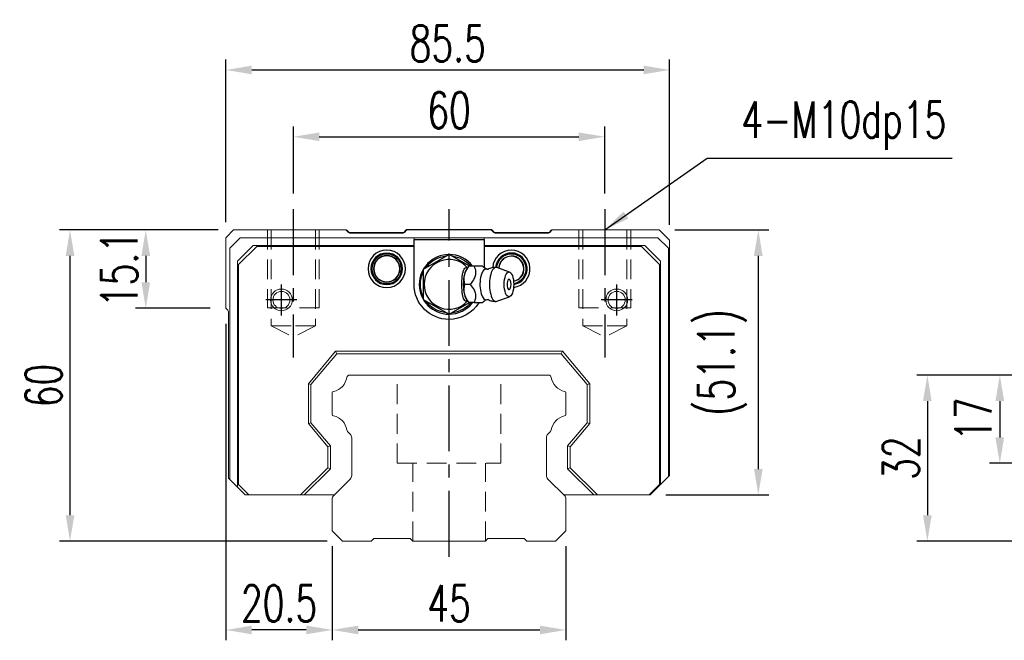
# Model space of a CAD drawing. Header units: millimetres. Extents: x 782 to 1252, y 158 to 339.
# Tile 1 of 55: x 782 to 972, y 170 to 289. Entities that reach past the tile are written whole.
import ezdxf

# ---------------------------------------------------------------- set-up
doc = ezdxf.new("R2010")
doc.units = ezdxf.units.MM
doc.header["$PDSIZE"] = -1
for name, pattern in [('CENTER', [10.16, 6.35, -1.27, 1.27, -1.27]), ('DASHED', [0.75, 0.5, -0.25]), ('HIDDEN', [1.905, 1.27, -0.635])]:
    doc.linetypes.add(name, pattern=pattern)
for name, color, linetype in [('2', 7, 'Continuous'), ('CL', 1, 'CENTER'), ('DIM', 4, 'Continuous'), ('HID', 2, 'DASHED'), ('OUT', 3, 'Continuous')]:
    doc.layers.add(name, color=color, linetype=linetype)
doc.styles.add('DIM-7', font='SIMPLEX.shx', dxfattribs={"width": 0.7, "bigfont": 'chineset.shx'})
doc.dimstyles.new('CNS', dxfattribs={"dimtxt": 3.5, "dimasz": 2.5, "dimexe": 1, "dimexo": 1.5, "dimgap": 0.09, "dimtad": 0, "dimdsep": 46, "dimtxsty": 'DIM-7', "dimcen": 0.09, "dimclrd": 1, "dimclre": 1, "dimclrt": 4, "dimadec": 0, "dimazin": 0, "dimtfac": 1, "dimtix": 1, "dimtmove": 2, "dimatfit": 3, "dimfxl": 1, "dimtvp": 0.971429, "dimtolj": 1, "dimarcsym": 0})

# ---------------------------------------------------------------- blocks, each defined once
blk = doc.blocks.new('*D15')
at = {"color": 7, "lineweight": -2}
for p, q in [((842.63, 187.66), (842.63, 169.54)), ((887.63, 187.66), (887.63, 169.54)), ((847.63, 171.54), (882.63, 171.54))]:
    blk.add_line(p, q, dxfattribs=at)
at = {"color": 7}
for points in [[(847.63, 172.37), (847.63, 170.7), (842.63, 171.54)], [(882.63, 172.37), (882.63, 170.7), (887.63, 171.54)]]:
    blk.add_solid(points, dxfattribs=at)
at = {"layer": 'DEFPOINTS', "color": 0}
for p in [(842.63, 190.66), (887.63, 190.66), (887.63, 171.54)]:
    blk.add_point(p, dxfattribs=at)
at = {"color": 7, "insert": (865.13, 176.64), "char_height": 7, "attachment_point": 5, "style": 'DIM-7'}
blk.add_mtext('\\A1;45', dxfattribs=at)
blk = doc.blocks.new('*D16')
at = {"color": 7, "lineweight": -2}
for p, q in [((822.13, 230.56), (822.13, 169.54)), ((842.63, 187.66), (842.63, 169.54)), ((837.63, 171.54), (827.13, 171.54))]:
    blk.add_line(p, q, dxfattribs=at)
at = {"color": 7}
for points in [[(827.13, 172.37), (827.13, 170.7), (822.13, 171.54)], [(837.63, 172.37), (837.63, 170.7), (842.63, 171.54)]]:
    blk.add_solid(points, dxfattribs=at)
at = {"layer": 'DEFPOINTS', "color": 0}
for p in [(822.13, 233.56), (842.63, 190.66), (822.13, 171.54)]:
    blk.add_point(p, dxfattribs=at)
at = {"color": 7, "insert": (832.38, 176.64), "char_height": 7, "attachment_point": 5, "style": 'DIM-7'}
blk.add_mtext('\\A1;20.5', dxfattribs=at)
blk = doc.blocks.new('*D17')
at = {"color": 7, "lineweight": -2}
for p, q in [((820.63, 248.66), (804.7, 248.66)), ((806.7, 243.66), (806.7, 238.56)), ((819.13, 233.56), (804.7, 233.56))]:
    blk.add_line(p, q, dxfattribs=at)
at = {"color": 7}
for points in [[(805.86, 243.66), (807.53, 243.66), (806.7, 248.66)], [(805.86, 238.56), (807.53, 238.56), (806.7, 233.56)]]:
    blk.add_solid(points, dxfattribs=at)
at = {"layer": 'DEFPOINTS', "color": 0}
for p in [(823.63, 248.66), (806.7, 233.56), (822.13, 233.56)]:
    blk.add_point(p, dxfattribs=at)
at = {"color": 7, "insert": (801.6, 241.11), "char_height": 7, "attachment_point": 5, "rotation": 90, "style": 'DIM-7'}
blk.add_mtext('\\A1;15.1', dxfattribs=at)
blk = doc.blocks.new('*D18')
at = {"color": 7, "lineweight": -2}
for p, q in [((835.13, 255.66), (835.13, 268.62)), ((895.13, 255.66), (895.13, 268.62)), ((840.13, 266.62), (890.13, 266.62))]:
    blk.add_line(p, q, dxfattribs=at)
at = {"color": 7}
for points in [[(840.13, 267.45), (840.13, 265.78), (835.13, 266.62)], [(890.13, 267.45), (890.13, 265.78), (895.13, 266.62)]]:
    blk.add_solid(points, dxfattribs=at)
at = {"layer": 'DEFPOINTS', "color": 0}
for p in [(895.13, 266.62), (835.13, 252.66), (895.13, 252.66)]:
    blk.add_point(p, dxfattribs=at)
at = {"color": 7, "insert": (865.13, 271.72), "char_height": 7, "attachment_point": 5, "style": 'DIM-7'}
blk.add_mtext('\\A1;60', dxfattribs=at)
blk = doc.blocks.new('*D19')
at = {"color": 7, "lineweight": -2}
for p, q in [((822.13, 250.16), (822.13, 281.5)), ((907.63, 249.66), (907.63, 281.5)), ((827.13, 279.5), (902.63, 279.5))]:
    blk.add_line(p, q, dxfattribs=at)
at = {"color": 7}
for points in [[(827.13, 280.33), (827.13, 278.66), (822.13, 279.5)], [(902.63, 280.33), (902.63, 278.66), (907.63, 279.5)]]:
    blk.add_solid(points, dxfattribs=at)
at = {"layer": 'DEFPOINTS', "color": 0}
for p in [(907.63, 279.5), (822.13, 247.16), (907.63, 246.66)]:
    blk.add_point(p, dxfattribs=at)
at = {"color": 7, "insert": (864.88, 284.6), "char_height": 7, "attachment_point": 5, "style": 'DIM-7'}
blk.add_mtext('\\A1;85.5', dxfattribs=at)
blk = doc.blocks.new('*D20')
at = {"color": 7, "lineweight": -2}
for p, q in [((908.63, 248.66), (926.71, 248.66)), ((924.71, 243.66), (924.71, 202.56)), ((906.88, 197.56), (926.71, 197.56))]:
    blk.add_line(p, q, dxfattribs=at)
at = {"color": 7}
for points in [[(923.88, 243.66), (925.54, 243.66), (924.71, 248.66)], [(923.88, 202.56), (925.54, 202.56), (924.71, 197.56)]]:
    blk.add_solid(points, dxfattribs=at)
at = {"layer": 'DEFPOINTS', "color": 0}
for p in [(905.63, 248.66), (903.88, 197.56), (924.71, 197.56)]:
    blk.add_point(p, dxfattribs=at)
at = {"color": 7, "insert": (917.78, 223.11), "char_height": 7, "attachment_point": 5, "rotation": 90, "style": 'DIM-7'}
blk.add_mtext('\\A1;(51.1)', dxfattribs=at)
blk = doc.blocks.new('*D21')
at = {"color": 7, "lineweight": -2}
for p, q in [((820.63, 248.66), (790.1, 248.66)), ((792.1, 243.66), (792.1, 193.66)), ((841.63, 188.66), (790.1, 188.66))]:
    blk.add_line(p, q, dxfattribs=at)
at = {"color": 7}
for points in [[(791.27, 243.66), (792.94, 243.66), (792.1, 248.66)], [(791.27, 193.66), (792.94, 193.66), (792.1, 188.66)]]:
    blk.add_solid(points, dxfattribs=at)
at = {"layer": 'DEFPOINTS', "color": 0}
for p in [(823.63, 248.66), (792.1, 188.66), (844.63, 188.66)]:
    blk.add_point(p, dxfattribs=at)
at = {"color": 7, "insert": (787, 218.66), "char_height": 7, "attachment_point": 5, "rotation": 90, "style": 'DIM-7'}
blk.add_mtext('\\A1;60', dxfattribs=at)
blk = doc.blocks.new('*D30')
at = {"color": 7, "lineweight": -2}
for p, q in [((979.13, 220.66), (969.24, 220.66)), ((971.24, 215.66), (971.24, 208.66)), ((989.13, 203.66), (969.24, 203.66))]:
    blk.add_line(p, q, dxfattribs=at)
at = {"color": 7}
for points in [[(970.4, 215.66), (972.07, 215.66), (971.24, 220.66)], [(970.4, 208.66), (972.07, 208.66), (971.24, 203.66)]]:
    blk.add_solid(points, dxfattribs=at)
at = {"layer": 'DEFPOINTS', "color": 0}
for p in [(982.13, 220.66), (971.24, 203.66), (992.13, 203.66)]:
    blk.add_point(p, dxfattribs=at)
at = {"color": 7, "insert": (966.14, 212.16), "char_height": 7, "attachment_point": 5, "rotation": 90, "style": 'DIM-7'}
blk.add_mtext('\\A1;17', dxfattribs=at)
blk = doc.blocks.new('*D27')
at = {"color": 7, "lineweight": -2}
for p, q in [((979.13, 220.66), (955.28, 220.66)), ((957.28, 215.66), (957.28, 193.66)), ((979.13, 188.66), (955.28, 188.66))]:
    blk.add_line(p, q, dxfattribs=at)
at = {"color": 7}
for points in [[(956.44, 215.66), (958.11, 215.66), (957.28, 220.66)], [(956.44, 193.66), (958.11, 193.66), (957.28, 188.66)]]:
    blk.add_solid(points, dxfattribs=at)
at = {"layer": 'DEFPOINTS', "color": 0}
for p in [(982.13, 220.66), (957.28, 188.66), (982.13, 188.66)]:
    blk.add_point(p, dxfattribs=at)
at = {"color": 7, "insert": (952.18, 204.66), "char_height": 7, "attachment_point": 5, "rotation": 90, "style": 'DIM-7'}
blk.add_mtext('\\A1;32', dxfattribs=at)

msp = doc.modelspace()

# ---------------------------------------------------------------- linework, layer by layer
at = {"layer": '2', "color": 0, "linetype": 'Continuous'}
for p, q in [((845.929, 248.112), (845.379, 248.662)), ((856.879, 248.662), (856.329, 248.112)), ((873.379, 248.662), (856.879, 248.662)), ((873.929, 248.112), (873.379, 248.662)), ((884.879, 248.662), (884.329, 248.112)), ((845.929, 248.112), (856.329, 248.112)), ((858.379, 246.812), (871.879, 246.812)), ((858.379, 238.162), (858.379, 246.812)), ((871.879, 246.812), (871.879, 241.419)), ((873.929, 248.112), (884.329, 248.112)), ((865.129, 243.935), (860.129, 241.049)), ((868.984, 241.709), (865.129, 243.935)), ((860.129, 241.049), (860.129, 235.275)), ((868.956, 241.663), (868.648, 241.297)), ((871.569, 241.662), (869.973, 241.662)), ((876.805, 240.539), (874.358, 241.43)), ((860.129, 235.275), (865.129, 232.388)), ((874.358, 234.893), (876.805, 235.785)), ((865.129, 232.388), (869.066, 234.662)), ((868.648, 235.026), (868.956, 234.66))]:
    msp.add_line(p, q, dxfattribs=at)
for centre, radius, start, end in [((853.129, 241.162), 3.6, 90, 270), ((853.129, 241.162), 3.6, 270, 90), ((877.129, 241.162), 3.6, 90, 176.13001), ((877.129, 241.162), 3.6, 277.0453, 90), ((853.129, 241.162), 3.041, 90, 270), ((853.129, 241.162), 2.853, 90, 270), ((853.129, 241.162), 2.55, 90, 270), ((853.129, 241.162), 2.507, 90, 270), ((853.129, 241.162), 3.041, 270, 90), ((853.129, 241.162), 2.853, 270, 90), ((853.129, 241.162), 2.55, 270, 90), ((853.129, 241.162), 2.507, 270, 90), ((865.129, 238.162), 5.75, 90, 270), ((865.129, 238.162), 4.8, 41.84413, 318.15588), ((865.129, 238.162), 5.75, 37.755, 90), ((877.129, 241.162), 3.041, 90, 174.62812), ((877.129, 241.162), 2.853, 90, 174.20345), ((877.129, 241.162), 2.45, 90, 176.49281), ((877.129, 241.162), 2.406, 90, 176.80219), ((877.129, 241.162), 3.041, 278.85374, 90), ((877.129, 241.162), 2.853, 279.38812, 90), ((877.129, 241.162), 2.45, 280.34438, 90), ((877.129, 241.162), 2.406, 280.42874, 90), ((875.277, 238.162), 1.817, 334.63803, 25.36197), ((865.129, 238.162), 5.75, 270, 321.76688)]:
    msp.add_arc(centre, radius, start, end, dxfattribs=at)
at = {"layer": '2', "color": 0, "linetype": 'Continuous', "extrusion": (0, 0, -1)}
for radius, start, end in [(5.5, 35.37843, 84.61969), (5.5, 95.38031, 139.78687), (5.5, 335.38219, 24.61782), (6.75, 270, 0), (5.5, 275.38031, 324.62156), (6.75, 211.67578, 270), (5.5, 219.66469, 264.61969)]:
    msp.add_arc((-865.129, 238.162), radius, start, end, dxfattribs=at)
at = {"layer": '2', "color": 0, "linetype": 'Continuous'}
for centre, major_axis, start_param, end_param in [((869.194, 238.162), (0, 3.445), 0.4270949, 2.7144982), ((872.216, 238.162), (0, 2.962), 0, 3.3369601), ((872.216, 238.162), (0, 2.962), 6.088701, 6.2831853), ((874.184, 238.162), (0, 3.3), 0, 3.2800193), ((874.184, 238.162), (0, 3.3), 6.1446609, 6.2831853), ((876.678, 238.162), (0, 1), 0, 3.8207651), ((876.678, 238.162), (0, 1), 5.6039136, 6.2831853)]:
    msp.add_ellipse(centre, major_axis=major_axis, ratio=0.382683, start_param=start_param, end_param=end_param, dxfattribs=at)
msp.add_ellipse((876.678, 238.162), major_axis=(0, 2.4), ratio=0.382683, dxfattribs=at)
for points, knots in [([(868.696, 234.973), (868.651, 234.939), (868.605, 234.915), (868.468, 234.875), (868.374, 234.889), (868.2, 235), (868.117, 235.095), (867.973, 235.346), (867.909, 235.502), (867.801, 235.862), (867.756, 236.072), (867.663, 236.668), (867.635, 237.079), (867.602, 238.078), (867.605, 238.683), (867.662, 239.578), (867.694, 239.886), (867.787, 240.404), (867.843, 240.627), (867.982, 241.002), (868.066, 241.159), (868.238, 241.357), (868.325, 241.413), (868.498, 241.446), (868.585, 241.424), (868.677, 241.364), (868.687, 241.357), (868.696, 241.351)], [0, 0, 0, 0, 0.0360275, 0.0360275, 0.1070265, 0.1070265, 0.1753847, 0.1753847, 0.2415106, 0.2415106, 0.3113086, 0.3113086, 0.4329125, 0.4329125, 0.6100429, 0.6100429, 0.7029399, 0.7029399, 0.7803107, 0.7803107, 0.858407, 0.858407, 0.9263707, 0.9263707, 0.9927712, 0.9927712, 1, 1, 1, 1]), ([(868.199, 238.162), (868.028, 238.709), (867.95, 239.294), (868.218, 240.516), (868.557, 241.112), (868.972, 241.662)], [0, 0, 0, 0, 0.5, 0.5, 1, 1, 1, 1]), ([(869.973, 241.662), (870.092, 241.316), (870.204, 240.962), (870.261, 240.333), (870.243, 240.064), (870.097, 239.536), (869.97, 239.274), (869.637, 238.728), (869.42, 238.443), (869.2, 238.162)], [0, 0, 0, 0, 0.316279, 0.316279, 0.5305075, 0.5305075, 0.7443494, 0.7443494, 1, 1, 1, 1]), ([(872.46, 241.065), (872.285, 241.152), (871.956, 241.338), (871.654, 241.573), (871.555, 241.676), (871.553, 241.678)], [0, 0, 0, 0, 0.4665667, 0.9926759, 1, 1, 1, 1]), ([(872.604, 241.06), (872.606, 241.06), (872.604, 241.059), (872.469, 241.05), (872.455, 241.059), (872.451, 241.063)], [0, 0, 0, 0, 0.2139158, 0.7161953, 1, 1, 1, 1]), ([(874.184, 241.44), (874.019, 241.45), (873.62, 241.439), (873.078, 241.295), (872.734, 241.121), (872.606, 241.044)], [0, 0, 0, 0, 0.2958099, 0.7301371, 1, 1, 1, 1]), ([(868.972, 234.662), (868.56, 235.209), (868.223, 235.794), (867.95, 237.016), (868.027, 237.612), (868.199, 238.162)], [0, 0, 0, 0, 0.5, 0.5, 1, 1, 1, 1]), ([(869.2, 238.162), (869.472, 237.816), (869.74, 237.462), (870.075, 236.833), (870.176, 236.564), (870.263, 236.036), (870.252, 235.774), (870.16, 235.228), (870.07, 234.943), (869.973, 234.662)], [0, 0, 0, 0, 0.316279, 0.316279, 0.5305075, 0.5305075, 0.7443494, 0.7443494, 1, 1, 1, 1]), ([(871.572, 234.658), (871.59, 234.677), (871.729, 234.814), (872.032, 235.044), (872.348, 235.201), (872.46, 235.251)], [0, 0, 0, 0, 0.0950335, 0.7034174, 1, 1, 1, 1]), ([(872.446, 235.257), (872.463, 235.267), (872.493, 235.286), (872.629, 235.248), (872.616, 235.259), (872.614, 235.26)], [0, 0, 0, 0, 0.3884838, 0.9316371, 1, 1, 1, 1]), ([(872.611, 235.28), (872.742, 235.2), (873.087, 235.025), (873.628, 234.885), (874.022, 234.871), (874.184, 234.879)], [0, 0, 0, 0, 0.2760067, 0.7089354, 1, 1, 1, 1]), ([(869.973, 234.662), (870.529, 234.662), (871.089, 234.662), (871.546, 234.662), (871.585, 234.662), (871.57, 234.662)], [0, 0, 0, 0, 0.6004936, 0.6004936, 1, 1, 1, 1])]:
    msp.add_open_spline(points, degree=3, knots=knots, dxfattribs=at)
for points, degree in [([(868.972, 241.662), (868.961, 241.662), (868.956, 241.662), (868.955, 241.662)], 3), ([(869.973, 241.662), (868.972, 241.662)], 1), ([(869.2, 238.162), (868.199, 238.162)], 1), ([(869.973, 234.662), (868.972, 234.662)], 1)]:
    msp.add_open_spline(points, degree=degree, dxfattribs=at)
at = {"layer": 'CL', "color": 0, "ltscale": 2}
for p, q in [((835.129, 252.662), (835.129, 224.037)), ((865.129, 185.662), (865.129, 252.662)), ((895.129, 252.662), (895.129, 224.037)), ((832.829, 232.162), (832.829, 238.162)), ((897.428, 232.162), (897.428, 238.162)), ((835.829, 235.162), (829.829, 235.162)), ((900.428, 235.162), (894.428, 235.162))]:
    msp.add_line(p, q, dxfattribs=at)
at = {"layer": 'HID', "color": 0, "linetype": 'HIDDEN', "lineweight": 0, "ltscale": 3}
for p, q in [((830.879, 230.162), (835.129, 228.037)), ((839.379, 230.162), (835.129, 228.037)), ((890.879, 230.162), (895.129, 228.037)), ((899.379, 230.162), (895.129, 228.037)), ((855.129, 203.662), (855.129, 220.662)), ((875.129, 203.662), (875.129, 220.662)), ((855.129, 203.662), (875.129, 203.662)), ((858.129, 188.662), (858.129, 203.662)), ((872.129, 188.662), (872.129, 203.662))]:
    msp.add_line(p, q, dxfattribs=at)
for points in [[(830.129, 248.662), (830.129, 233.662), (835.129, 233.662)], [(830.879, 248.662), (830.879, 230.162), (835.129, 230.162)], [(840.129, 248.662), (840.129, 233.662), (835.129, 233.662)], [(839.379, 248.662), (839.379, 230.162), (835.129, 230.162)], [(890.129, 248.662), (890.129, 233.662), (895.129, 233.662)], [(890.879, 248.662), (890.879, 230.162), (895.129, 230.162)], [(900.129, 248.662), (900.129, 233.662), (895.129, 233.662)], [(899.379, 248.662), (899.379, 230.162), (895.129, 230.162)]]:
    msp.add_lwpolyline(points, dxfattribs=at)
at = {"layer": 'OUT', "color": 0, "linetype": 'Continuous', "lineweight": 15}
for p, q in [((823.629, 248.662), (822.129, 247.162)), ((845.236, 248.662), (823.629, 248.662)), ((845.736, 248.162), (845.236, 248.662)), ((857.021, 248.662), (856.521, 248.162)), ((873.236, 248.662), (857.021, 248.662)), ((873.736, 248.162), (873.236, 248.662)), ((885.021, 248.662), (884.521, 248.162)), ((905.629, 248.662), (885.021, 248.662)), ((907.628, 246.662), (905.629, 248.662)), ((822.129, 247.162), (822.129, 233.562)), ((824.879, 247.162), (822.878, 245.162)), ((858.379, 247.162), (824.879, 247.162)), ((856.521, 248.162), (845.736, 248.162)), ((858.379, 247.162), (858.379, 245.662)), ((871.878, 247.162), (858.379, 247.162)), ((871.878, 247.162), (871.878, 245.662)), ((905.378, 247.162), (871.878, 247.162)), ((884.521, 248.162), (873.736, 248.162)), ((907.379, 245.162), (905.378, 247.162)), ((907.628, 201.311), (907.628, 246.662)), ((822.878, 245.162), (822.878, 200.562)), ((824.378, 242.662), (827.378, 245.662)), ((828.078, 245.462), (824.579, 241.962)), ((827.378, 245.662), (858.379, 245.662)), ((858.379, 245.462), (828.078, 245.462)), ((871.878, 245.662), (902.879, 245.662)), ((902.179, 245.462), (871.878, 245.462)), ((905.678, 241.962), (902.179, 245.462)), ((902.879, 245.662), (905.879, 242.662)), ((907.379, 201.062), (907.379, 245.162)), ((824.378, 199.062), (824.378, 242.662)), ((824.579, 241.962), (824.579, 199.562)), ((905.678, 199.562), (905.678, 241.962)), ((905.879, 242.662), (905.879, 199.562)), ((822.184, 233.5), (822.482, 233.201)), ((822.628, 232.848), (822.628, 200.812)), ((838.029, 219.015), (843.27, 225.262)), ((843.503, 224.762), (838.528, 218.833)), ((843.27, 225.262), (843.503, 224.762)), ((843.27, 225.262), (886.987, 225.262)), ((886.754, 224.762), (843.503, 224.762)), ((886.987, 225.262), (886.754, 224.762)), ((891.729, 218.833), (886.754, 224.762)), ((886.987, 225.262), (892.228, 219.015)), ((884.319, 220.662), (845.938, 220.662)), ((838.528, 218.833), (838.029, 219.015)), ((838.029, 211.308), (838.029, 219.015)), ((838.528, 218.833), (838.528, 211.49)), ((892.228, 219.015), (891.729, 218.833)), ((891.729, 211.49), (891.729, 218.833)), ((892.228, 219.015), (892.228, 211.308)), ((842.628, 217.232), (842.628, 213.092)), ((887.629, 213.092), (887.629, 217.232)), ((838.029, 211.308), (838.528, 211.49)), ((841.779, 206.839), (838.029, 211.308)), ((838.528, 211.49), (842.279, 207.021)), ((887.979, 207.021), (891.729, 211.49)), ((892.228, 211.308), (888.479, 206.839)), ((892.228, 211.308), (891.729, 211.49)), ((845.585, 209.808), (846.086, 209.308)), ((884.171, 209.308), (884.672, 209.808)), ((841.779, 206.839), (842.279, 207.021)), ((841.779, 202.817), (841.779, 206.839)), ((842.279, 207.021), (842.279, 202.61)), ((846.379, 208.6), (846.379, 201.326)), ((883.878, 201.326), (883.878, 208.6)), ((887.979, 202.61), (887.979, 207.021)), ((888.479, 206.839), (887.979, 207.021)), ((888.479, 206.839), (888.479, 202.817)), ((836.523, 197.562), (841.779, 202.817)), ((842.279, 202.61), (837.23, 197.562)), ((841.779, 202.817), (842.279, 202.61)), ((887.979, 202.61), (888.479, 202.817)), ((893.027, 197.562), (887.979, 202.61)), ((888.479, 202.817), (893.734, 197.562)), ((903.879, 197.562), (907.628, 201.311)), ((822.628, 200.812), (825.878, 197.562)), ((822.878, 200.562), (824.378, 199.062)), ((824.579, 199.562), (826.578, 197.562)), ((846.086, 200.619), (842.775, 197.308)), ((887.482, 197.308), (884.171, 200.619)), ((903.679, 197.562), (905.678, 199.562)), ((825.878, 197.562), (824.378, 199.062)), ((826.578, 197.562), (825.878, 197.562)), ((826.578, 197.562), (836.523, 197.562)), ((837.23, 197.562), (836.523, 197.562)), ((837.23, 197.562), (843.028, 197.562)), ((887.228, 197.562), (893.027, 197.562)), ((893.734, 197.562), (893.027, 197.562)), ((893.734, 197.562), (903.679, 197.562)), ((903.879, 197.562), (903.679, 197.562)), ((842.628, 196.955), (842.628, 190.662)), ((887.629, 190.662), (887.629, 196.955)), ((842.628, 190.662), (844.628, 188.662)), ((885.628, 188.662), (887.629, 190.662)), ((844.629, 188.662), (850.129, 188.662)), ((850.128, 188.662), (850.628, 189.162)), ((850.628, 189.162), (857.628, 189.162)), ((857.629, 189.162), (858.129, 188.662)), ((858.129, 188.662), (872.128, 188.662)), ((872.128, 188.662), (872.628, 189.162)), ((872.629, 189.162), (879.629, 189.162)), ((879.629, 189.162), (880.128, 188.662)), ((880.128, 188.662), (885.628, 188.662))]:
    msp.add_line(p, q, dxfattribs=at)
for centre, radius in [((832.829, 235.162), 2.1), ((897.428, 235.162), 2.1), ((832.829, 235.162), 1.65), ((897.428, 235.162), 1.65)]:
    msp.add_circle(centre, radius, dxfattribs=at)
for centre, radius, start, end in [((822.679, 233.995), 0.7, 218.21079, 225), ((822.129, 232.848), 0.5, 0, 45), ((842.211, 220.729), 3.27, 281.5912, 351.34524), ((845.938, 220.162), 0.5, 90, 171.34524), ((884.319, 220.162), 0.5, 8.65476, 90), ((888.046, 220.729), 3.27, 188.65476, 258.4088), ((842.928, 217.232), 0.3, 101.5912, 180.00001), ((887.329, 217.232), 0.3, 359.99999, 78.4088), ((842.928, 213.092), 0.3, 179.99999, 258.40879), ((842.211, 209.594), 3.27, 8.65476, 78.4088), ((888.046, 209.594), 3.27, 101.5912, 171.34524), ((887.329, 213.092), 0.3, 281.59121, 0.00001), ((845.938, 210.162), 0.5, 188.65476, 225), ((845.379, 208.6), 1, 359.99999, 45), ((884.879, 208.6), 1, 135, 180.00001), ((884.319, 210.162), 0.5, 315, 351.34524), ((845.379, 201.326), 1, 315.00001, 0.00001), ((884.879, 201.326), 1, 179.99999, 225), ((843.129, 196.955), 0.5, 135.00023, 180.00001), ((887.129, 196.955), 0.5, 360, 45)]:
    msp.add_arc(centre, radius, start, end, dxfattribs=at)

# ---------------------------------------------------------------- texts
at = {"layer": 'DIM', "color": 0, "insert": (921.45, 264.108), "char_height": 7, "attachment_point": 7, "style": 'DIM-7'}
msp.add_mtext('\\A1;4-M10dp15', dxfattribs=at)

# ---------------------------------------------------------------- dimensions: what is measured, and where the dimension line sits
at = {"color": 0}
for base, p1, p2, picture, middle in [((907.628, 279.497), (822.129, 247.162), (907.628, 246.662), '*D19', (864.878, 284.597)), ((895.129, 266.617), (835.129, 252.662), (895.129, 252.662), '*D18', (865.129, 271.717)), ((822.129, 171.538), (842.628, 190.662), (822.129, 233.562), '*D16', (832.378, 176.638)), ((887.629, 171.538), (842.628, 190.662), (887.629, 190.662), '*D15', (865.129, 176.638))]:
    dim = msp.add_linear_dim(base=base, p1=p1, p2=p2, dimstyle='CNS', override={"dimscale": 2, "dimgap": 0.8, "dimtad": 1, "dimclrd": 7, "dimclre": 7, "dimclrt": 7, "dimtmove": 1}, dxfattribs=at)
    dim.commit()
    dim.dimension.update_dxf_attribs({"geometry": picture, "text_midpoint": middle})
for base, p1, p2, picture, middle in [((792.103, 188.662), (823.629, 248.662), (844.629, 188.662), '*D21', (787.003, 218.662)), ((806.696, 233.562), (823.629, 248.662), (822.129, 233.562), '*D17', (801.596, 241.112)), ((957.276, 188.662), (982.134, 220.662), (982.134, 188.662), '*D27', (952.176, 204.662)), ((971.236, 203.662), (982.134, 220.662), (992.134, 203.662), '*D30', (966.136, 212.162))]:
    dim = msp.add_linear_dim(base=base, p1=p1, p2=p2, angle=90, dimstyle='CNS', override={"dimscale": 2, "dimgap": 0.8, "dimtad": 1, "dimclrd": 7, "dimclre": 7, "dimclrt": 7, "dimtmove": 1}, dxfattribs=at)
    dim.commit()
    dim.dimension.update_dxf_attribs({"geometry": picture, "text_midpoint": middle})
dim = msp.add_linear_dim(base=(924.71, 197.562), p1=(905.629, 248.662), p2=(903.879, 197.562), angle=90, text='(<>)', dimstyle='CNS', override={"dimscale": 2, "dimgap": 0.8, "dimtad": 1, "dimclrd": 7, "dimclre": 7, "dimclrt": 7, "dimtmove": 1}, dxfattribs=at)
dim.commit()
dim.dimension.update_dxf_attribs({"geometry": '*D20', "text_midpoint": (917.777, 223.112)})

# ---------------------------------------------------------------- leaders
at = {"layer": 'DIM', "color": 0, "annotation_type": 0, "has_hookline": 1, "hookline_direction": 0, "text_width": 40.6}
msp.add_leader([(895.129, 248.662), (914.85, 262.508), (919.85, 262.508)], dimstyle='CNS', override={"dimscale": 2, "dimgap": 0.8, "dimtad": 1, "dimclrd": 7, "dimclre": 4, "dimtmove": 1}, dxfattribs=at)

doc.saveas('drawing.dxf')
